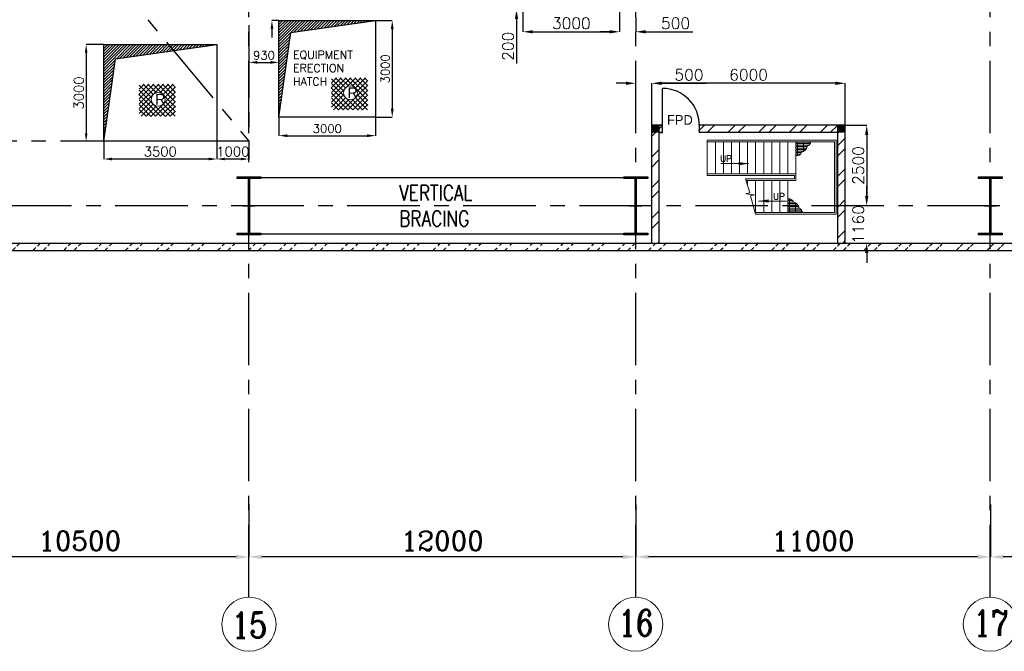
# Model space of a CAD drawing. Header units: inches. Extents: x 0 to 1564127, y -23460 to 23144100.
# Tile 31 of 215: x 174064 to 204609, y 80895 to 100500. Entities that reach past the tile are written whole.
import ezdxf

# ---------------------------------------------------------------- set-up
doc = ezdxf.new("R2010")
doc.units = ezdxf.units.IN
doc.header["$LTSCALE"] = 1800
doc.header["$MEASUREMENT"] = 0
doc.linetypes.add('CENTER', pattern=[2, 1.25, -0.25, 0.25, -0.25])
doc.linetypes.add('HIDDEN', pattern=[0.375, 0.25, -0.125])
doc.layers.get('0').update_dxf_attribs({"color": 253, "lineweight": 9})
for name, color, linetype in [('BRACING', 1, 'HIDDEN'), ('CEN', 2, 'CENTER'), ('COL', 1, 'Continuous'), ('DIM', 4, 'Continuous'), ('GRID', 251, 'CENTER'), ('OPENING', 40, 'Continuous'), ('TEXT', 3, 'Continuous'), ('WALL', 6, 'Continuous')]:
    doc.layers.add(name, color=color, linetype=linetype)
doc.layers.add('STAIR', color=2, linetype='Continuous', lineweight=18)
doc.layers.add('STEEL', color=231, linetype='Continuous', lineweight=18)
doc.styles.add('HTX11', font='O8111901')
doc.styles.add('ROMANC', font='ROMANC.SHX')
doc.styles.add('ROMANS', font='romans.shx')
doc.linetypes.add('FENCELINE1', pattern='A,0.25,-0.1,[133,ltypeshp.shx,S=0.1,R=0,X=-0.1,Y=0],-0.1,1', length=1.45)
doc.dimstyles.new('K2', dxfattribs={"dimtxt": 600, "dimasz": 400, "dimexe": 200, "dimexo": 200, "dimgap": 200, "dimtad": 1, "dimdec": 0, "dimzin": 0, "dimdsep": 46, "dimtxsty": 'ROMANC', "dimcen": 0.09, "dimclrd": 256, "dimclrt": 4, "dimadec": 0, "dimazin": 0, "dimtfac": 1, "dimtdec": 0, "dimtofl": 0, "dimtmove": 1, "dimatfit": 3, "dimfxl": 0.18, "dimtolj": 1, "dimtzin": 0, "dimarcsym": 0})
doc.dimstyles.new('STANDARD1', dxfattribs={"dimtxt": 300, "dimasz": 250, "dimexe": 0, "dimexo": 0, "dimgap": 80, "dimtad": 1, "dimdec": 0, "dimzin": 0, "dimdsep": 46, "dimtxsty": 'ROMANS', "dimcen": 0, "dimclrd": 4, "dimclre": 4, "dimclrt": 7, "dimadec": 0, "dimazin": 0, "dimtfac": 0.09, "dimtdec": 0, "dimtix": 1, "dimtofl": 0, "dimtmove": 0, "dimatfit": 3, "dimfxl": 1, "dimtolj": 1, "dimtzin": 0, "dimarcsym": 0})
doc.dimstyles.new('USER175', dxfattribs={"dimscale": 175, "dimtxt": 2, "dimasz": 1.75, "dimexe": 0, "dimexo": 0, "dimgap": 0.5, "dimtad": 1, "dimdec": 0, "dimzin": 0, "dimdsep": 46, "dimtxsty": 'ROMANS', "dimcen": 0, "dimclrd": 4, "dimclre": 4, "dimclrt": 4, "dimadec": 0, "dimazin": 0, "dimtfac": 0.09, "dimtdec": 0, "dimtix": 1, "dimtofl": 0, "dimtmove": 0, "dimatfit": 3, "dimfxl": 1, "dimtolj": 1, "dimtzin": 0, "dimarcsym": 0})

# ---------------------------------------------------------------- blocks, each defined once
blk = doc.blocks.new('A-ROW COLUMN')
at = {"layer": 'COL'}
h = blk.add_hatch(dxfattribs=at)
h.set_pattern_fill('ANSI31', color=256, scale=200, style=0)
h.set_pattern_definition([(45, (165226.353, 18853.894), (-17.67767, 17.67767), [])])
h.paths.add_polyline_path([(180799, 40890), (181539, 40890), (181539, 40840), (180799, 40840)])
h.paths.add_polyline_path([(181153, 42590), (181185, 42590), (181185, 40890), (181153, 40890)])
h.paths.add_polyline_path([(180799, 42640), (181539, 42640), (181539, 42590), (180799, 42590)])
blk.add_line((181169, 40840), (181169, 42640))
at = {"layer": 'CEN'}
for p, q in [((181169, 40840), (181169, 42640)), ((180977, 41740), (181360, 41740))]:
    blk.add_line(p, q, dxfattribs=at)
at = {"layer": 'COL'}
for points in [[(180799, 42640), (181539, 42640), (181539, 42590), (180799, 42590)], [(181153, 42590), (181185, 42590), (181185, 40890), (181153, 40890)], [(180799, 40890), (181539, 40890), (181539, 40840), (180799, 40840)]]:
    blk.add_lwpolyline(points, close=True, dxfattribs=at)
blk = doc.blocks.new('*D361')
at = {"layer": 'Defpoints', "color": 0, "transparency": 16777216}
for p in [(204176, 85451), (215176, 84307), (204176, 83825)]:
    blk.add_point(p, dxfattribs=at)
at = {"layer": 'DIM', "color": 0, "lineweight": -2, "transparency": 16777216}
for p, q in [((204176, 85451), (204176, 83825)), ((215176, 84307), (215176, 83825))]:
    blk.add_line(p, q, dxfattribs=at)
at = {"layer": 'DIM', "lineweight": -2, "transparency": 16777216}
blk.add_line((214776, 83825), (204576, 83825), dxfattribs=at)
at = {"layer": 'DIM', "transparency": 16777216}
for points in [[(204576, 83892), (204576, 83758), (204176, 83825)], [(214776, 83892), (214776, 83758), (215176, 83825)]]:
    blk.add_solid(points, dxfattribs=at)
at = {"layer": 'DIM', "color": 4, "transparency": 16777216, "insert": (209676, 84325), "char_height": 600, "attachment_point": 5, "style": 'ROMANC'}
blk.add_mtext('\\A1;11000', dxfattribs=at)
blk = doc.blocks.new('*D362')
at = {"layer": 'Defpoints', "color": 0, "transparency": 16777216}
for p in [(181176, 85451), (193176, 84307), (181176, 83825)]:
    blk.add_point(p, dxfattribs=at)
at = {"layer": 'DIM', "color": 0, "lineweight": -2, "transparency": 16777216}
for p, q in [((181176, 85451), (181176, 83825)), ((193176, 84307), (193176, 83825))]:
    blk.add_line(p, q, dxfattribs=at)
at = {"layer": 'DIM', "lineweight": -2, "transparency": 16777216}
blk.add_line((192776, 83825), (181576, 83825), dxfattribs=at)
at = {"layer": 'DIM', "transparency": 16777216}
for points in [[(181576, 83892), (181576, 83758), (181176, 83825)], [(192776, 83892), (192776, 83758), (193176, 83825)]]:
    blk.add_solid(points, dxfattribs=at)
at = {"layer": 'DIM', "color": 4, "transparency": 16777216, "insert": (187176, 84325), "char_height": 600, "attachment_point": 5, "style": 'ROMANC'}
blk.add_mtext('\\A1;12000', dxfattribs=at)
blk = doc.blocks.new('*D365')
at = {"layer": 'Defpoints', "color": 0, "transparency": 16777216}
for p in [(170676, 85451), (181176, 84307), (170676, 83825)]:
    blk.add_point(p, dxfattribs=at)
at = {"layer": 'DIM', "color": 0, "lineweight": -2, "transparency": 16777216}
for p, q in [((170676, 85451), (170676, 83825)), ((181176, 84307), (181176, 83825))]:
    blk.add_line(p, q, dxfattribs=at)
at = {"layer": 'DIM', "lineweight": -2, "transparency": 16777216}
blk.add_line((180776, 83825), (171076, 83825), dxfattribs=at)
at = {"layer": 'DIM', "transparency": 16777216}
for points in [[(171076, 83892), (171076, 83758), (170676, 83825)], [(180776, 83892), (180776, 83758), (181176, 83825)]]:
    blk.add_solid(points, dxfattribs=at)
at = {"layer": 'DIM', "color": 4, "transparency": 16777216, "insert": (175926, 84325), "char_height": 600, "attachment_point": 5, "style": 'ROMANC'}
blk.add_mtext('\\A1;10500', dxfattribs=at)
blk = doc.blocks.new('*D367')
at = {"layer": 'Defpoints', "color": 0, "transparency": 16777216}
for p in [(193176, 85451), (204176, 84307), (193176, 83825)]:
    blk.add_point(p, dxfattribs=at)
at = {"layer": 'DIM', "color": 0, "lineweight": -2, "transparency": 16777216}
for p, q in [((193176, 85451), (193176, 83825)), ((204176, 84307), (204176, 83825))]:
    blk.add_line(p, q, dxfattribs=at)
at = {"layer": 'DIM', "lineweight": -2, "transparency": 16777216}
blk.add_line((203776, 83825), (193576, 83825), dxfattribs=at)
at = {"layer": 'DIM', "transparency": 16777216}
for points in [[(193576, 83892), (193576, 83758), (193176, 83825)], [(203776, 83892), (203776, 83758), (204176, 83825)]]:
    blk.add_solid(points, dxfattribs=at)
at = {"layer": 'DIM', "color": 4, "transparency": 16777216, "insert": (198676, 84325), "char_height": 600, "attachment_point": 5, "style": 'ROMANC'}
blk.add_mtext('\\A1;11000', dxfattribs=at)
blk = doc.blocks.new('*D378')
at = {"layer": 'Defpoints', "color": 0, "transparency": 16777216}
for p in [(181888, 100825), (182106, 100825), (182106, 100475)]:
    blk.add_point(p, dxfattribs=at)
at = {"layer": 'DIM', "color": 4, "lineweight": -2, "transparency": 16777216}
for p, q in [((181888, 101088), (181888, 102409)), ((182106, 100825), (181888, 100825)), ((182106, 100475), (181888, 100475)), ((181888, 100213), (181888, 99950))]:
    blk.add_line(p, q, dxfattribs=at)
at = {"layer": 'DIM', "color": 4, "transparency": 16777216}
for points in [[(181845, 101088), (181932, 101088), (181888, 100825)], [(181845, 100213), (181932, 100213), (181888, 100475)]]:
    blk.add_solid(points, dxfattribs=at)
at = {"layer": 'DIM', "color": 4, "transparency": 16777216, "insert": (181670, 101984), "char_height": 262.5, "attachment_point": 5, "rotation": 90, "style": 'ROMANS'}
blk.add_mtext('\\A1;350', dxfattribs=at)
blk = doc.blocks.new('*D379')
at = {"layer": 'Defpoints', "color": 0, "transparency": 16777216}
for p in [(181176, 99013), (182106, 99175), (182106, 99013)]:
    blk.add_point(p, dxfattribs=at)
at = {"layer": 'DIM', "color": 4, "lineweight": -2, "transparency": 16777216}
for p, q in [((181176, 99013), (181176, 99175)), ((181438, 99175), (181843, 99175)), ((182106, 99013), (182106, 99175))]:
    blk.add_line(p, q, dxfattribs=at)
at = {"layer": 'DIM', "color": 4, "transparency": 16777216}
for points in [[(181438, 99218), (181438, 99131), (181176, 99175)], [(181843, 99218), (181843, 99131), (182106, 99175)]]:
    blk.add_solid(points, dxfattribs=at)
at = {"layer": 'DIM', "color": 4, "transparency": 16777216, "insert": (181641, 99393), "char_height": 262.5, "attachment_point": 5, "style": 'ROMANS'}
blk.add_mtext('\\A1;930', dxfattribs=at)
blk = doc.blocks.new('*D380')
at = {"layer": 'Defpoints', "color": 0, "transparency": 16777216}
for p in [(185106, 100475), (185106, 97475), (185622, 97475)]:
    blk.add_point(p, dxfattribs=at)
at = {"layer": 'DIM', "color": 4, "lineweight": -2, "transparency": 16777216}
for p, q in [((185106, 100475), (185622, 100475)), ((185622, 100213), (185622, 97738)), ((185106, 97475), (185622, 97475))]:
    blk.add_line(p, q, dxfattribs=at)
at = {"layer": 'DIM', "color": 4, "transparency": 16777216}
for points in [[(185578, 100213), (185666, 100213), (185622, 100475)], [(185578, 97738), (185666, 97738), (185622, 97475)]]:
    blk.add_solid(points, dxfattribs=at)
at = {"layer": 'DIM', "color": 4, "transparency": 16777216, "insert": (185403, 98975), "char_height": 262.5, "attachment_point": 5, "rotation": 90, "style": 'ROMANS'}
blk.add_mtext('\\A1;3000', dxfattribs=at)
blk = doc.blocks.new('*D669')
at = {"layer": 'Defpoints', "color": 0, "transparency": 16777216}
for p in [(182106, 97475), (185106, 97475), (185106, 96900)]:
    blk.add_point(p, dxfattribs=at)
at = {"layer": 'DIM', "color": 4, "lineweight": -2, "transparency": 16777216}
for p, q in [((182106, 97475), (182106, 96900)), ((185106, 97475), (185106, 96900)), ((182368, 96900), (184843, 96900))]:
    blk.add_line(p, q, dxfattribs=at)
at = {"layer": 'DIM', "color": 4, "transparency": 16777216}
for points in [[(182368, 96943), (182368, 96856), (182106, 96900)], [(184843, 96943), (184843, 96856), (185106, 96900)]]:
    blk.add_solid(points, dxfattribs=at)
at = {"layer": 'DIM', "color": 4, "transparency": 16777216, "insert": (183606, 97118), "char_height": 262.5, "attachment_point": 5, "style": 'ROMANS'}
blk.add_mtext('\\A1;3000', dxfattribs=at)
blk = doc.blocks.new('*D431')
at = {"layer": 'Defpoints', "color": 0, "transparency": 16777216}
for p in [(176676, 99725), (176126, 96725), (176676, 96725)]:
    blk.add_point(p, dxfattribs=at)
at = {"layer": 'DIM', "color": 4, "lineweight": -2, "transparency": 16777216}
for p, q in [((176676, 99725), (176126, 99725)), ((176126, 99475), (176126, 96975)), ((176676, 96725), (176126, 96725))]:
    blk.add_line(p, q, dxfattribs=at)
at = {"layer": 'DIM', "color": 4, "transparency": 16777216}
for points in [[(176084, 99475), (176167, 99475), (176126, 99725)], [(176084, 96975), (176167, 96975), (176126, 96725)]]:
    blk.add_solid(points, dxfattribs=at)
at = {"layer": 'DIM', "color": 7, "transparency": 16777216, "insert": (175896, 98225), "char_height": 300, "attachment_point": 5, "rotation": 90, "style": 'ROMANS'}
blk.add_mtext('\\A1;3000', dxfattribs=at)
blk = doc.blocks.new('*D730')
at = {"layer": 'Defpoints', "color": 0, "transparency": 16777216}
for p in [(176676, 96725), (180176, 96725), (176676, 96175)]:
    blk.add_point(p, dxfattribs=at)
at = {"layer": 'DIM', "color": 4, "lineweight": -2, "transparency": 16777216}
for p, q in [((176676, 96725), (176676, 96175)), ((180176, 96725), (180176, 96175)), ((179926, 96175), (176926, 96175))]:
    blk.add_line(p, q, dxfattribs=at)
at = {"layer": 'DIM', "color": 4, "transparency": 16777216}
for points in [[(176926, 96217), (176926, 96134), (176676, 96175)], [(179926, 96217), (179926, 96134), (180176, 96175)]]:
    blk.add_solid(points, dxfattribs=at)
at = {"layer": 'DIM', "color": 7, "transparency": 16777216, "insert": (178426, 96405), "char_height": 300, "attachment_point": 5, "style": 'ROMANS'}
blk.add_mtext('\\A1;3500', dxfattribs=at)
blk = doc.blocks.new('*D432')
at = {"layer": 'Defpoints', "color": 0, "transparency": 16777216}
for p in [(180176, 96725), (181176, 96725), (180176, 96175)]:
    blk.add_point(p, dxfattribs=at)
at = {"layer": 'DIM', "color": 4, "lineweight": -2, "transparency": 16777216}
for p, q in [((180176, 96725), (180176, 96175)), ((181176, 96725), (181176, 96175)), ((180926, 96175), (180426, 96175))]:
    blk.add_line(p, q, dxfattribs=at)
at = {"layer": 'DIM', "color": 4, "transparency": 16777216}
for points in [[(180426, 96217), (180426, 96134), (180176, 96175)], [(180926, 96217), (180926, 96134), (181176, 96175)]]:
    blk.add_solid(points, dxfattribs=at)
at = {"layer": 'DIM', "color": 7, "transparency": 16777216, "insert": (180676, 96405), "char_height": 300, "attachment_point": 5, "style": 'ROMANS'}
blk.add_mtext('\\A1;1000', dxfattribs=at)
blk = doc.blocks.new('*D771')
at = {"color": 4, "lineweight": -2, "transparency": 16777216}
for p, q in [((189476, 101332), (189476, 101638)), ((189676, 101025), (189476, 101025)), ((189676, 100825), (189476, 100825)), ((189476, 100519), (189476, 99138))]:
    blk.add_line(p, q, dxfattribs=at)
at = {"color": 4, "transparency": 16777216}
for points in [[(189425, 101332), (189527, 101332), (189476, 101025)], [(189425, 100519), (189527, 100519), (189476, 100825)]]:
    blk.add_solid(points, dxfattribs=at)
at = {"layer": 'Defpoints', "color": 0, "transparency": 16777216}
for p in [(189476, 100825), (189676, 101025), (189676, 100825)]:
    blk.add_point(p, dxfattribs=at)
at = {"color": 4, "transparency": 16777216, "insert": (189213, 99675), "char_height": 350, "attachment_point": 5, "rotation": 90, "style": 'ROMANS'}
blk.add_mtext('\\A1;200', dxfattribs=at)
blk = doc.blocks.new('*D772')
at = {"color": 4, "lineweight": -2, "transparency": 16777216}
for p, q in [((189676, 101025), (189676, 100125)), ((192676, 101025), (192676, 100125)), ((189982, 100125), (192370, 100125))]:
    blk.add_line(p, q, dxfattribs=at)
at = {"color": 4, "transparency": 16777216}
for points in [[(189982, 100176), (189982, 100074), (189676, 100125)], [(192370, 100176), (192370, 100074), (192676, 100125)]]:
    blk.add_solid(points, dxfattribs=at)
at = {"layer": 'Defpoints', "color": 0, "transparency": 16777216}
for p in [(189676, 101025), (192676, 101025), (192676, 100125)]:
    blk.add_point(p, dxfattribs=at)
at = {"color": 4, "transparency": 16777216, "insert": (191176, 100388), "char_height": 350, "attachment_point": 5, "style": 'ROMANS'}
blk.add_mtext('\\A1;3000', dxfattribs=at)
blk = doc.blocks.new('*D497')
at = {"color": 4, "lineweight": -2, "transparency": 16777216}
for p, q in [((192676, 101025), (192676, 100125)), ((193176, 100575), (193176, 100125)), ((192370, 100125), (192063, 100125)), ((193482, 100125), (194948, 100125))]:
    blk.add_line(p, q, dxfattribs=at)
at = {"color": 4, "transparency": 16777216}
for points in [[(192370, 100176), (192370, 100074), (192676, 100125)], [(193482, 100176), (193482, 100074), (193176, 100125)]]:
    blk.add_solid(points, dxfattribs=at)
at = {"layer": 'Defpoints', "color": 0, "transparency": 16777216}
for p in [(192676, 101025), (193176, 100575), (193176, 100125)]:
    blk.add_point(p, dxfattribs=at)
at = {"color": 4, "transparency": 16777216, "insert": (194411, 100388), "char_height": 350, "attachment_point": 5, "style": 'ROMANS'}
blk.add_mtext('\\A1;500', dxfattribs=at)
blk = doc.blocks.new('*D509')
at = {"layer": 'Defpoints', "color": 0, "transparency": 16777216}
for p in [(193176, 98385), (193676, 98526), (193676, 98385)]:
    blk.add_point(p, dxfattribs=at)
at = {"layer": 'DIM', "color": 4, "lineweight": -2, "transparency": 16777216}
for p, q in [((192870, 98526), (192563, 98526)), ((193176, 98385), (193176, 98526)), ((193676, 98385), (193676, 98526)), ((193982, 98526), (195363, 98526))]:
    blk.add_line(p, q, dxfattribs=at)
at = {"layer": 'DIM', "color": 4, "transparency": 16777216}
for points in [[(192870, 98577), (192870, 98475), (193176, 98526)], [(193982, 98577), (193982, 98475), (193676, 98526)]]:
    blk.add_solid(points, dxfattribs=at)
at = {"layer": 'DIM', "color": 4, "transparency": 16777216, "insert": (194826, 98788), "char_height": 350, "attachment_point": 5, "style": 'ROMANS'}
blk.add_mtext('\\A1;500', dxfattribs=at)
blk = doc.blocks.new('*D510')
at = {"layer": 'Defpoints', "color": 0, "transparency": 16777216}
for p in [(193676, 98526), (193676, 97226), (199676, 97226)]:
    blk.add_point(p, dxfattribs=at)
at = {"layer": 'DIM', "color": 4, "lineweight": -2, "transparency": 16777216}
for p, q in [((193676, 97226), (193676, 98526)), ((199370, 98526), (193982, 98526)), ((199676, 97226), (199676, 98526))]:
    blk.add_line(p, q, dxfattribs=at)
at = {"layer": 'DIM', "color": 4, "transparency": 16777216}
for points in [[(193982, 98577), (193982, 98475), (193676, 98526)], [(199370, 98577), (199370, 98475), (199676, 98526)]]:
    blk.add_solid(points, dxfattribs=at)
at = {"layer": 'DIM', "color": 4, "transparency": 16777216, "insert": (196676, 98788), "char_height": 350, "attachment_point": 5, "style": 'ROMANS'}
blk.add_mtext('\\A1;6000', dxfattribs=at)
blk = doc.blocks.new('*D511')
at = {"layer": 'Defpoints', "color": 0, "transparency": 16777216}
for p in [(199378, 97226), (200340, 94725), (200680, 94725)]:
    blk.add_point(p, dxfattribs=at)
at = {"layer": 'DIM', "color": 4, "lineweight": -2, "transparency": 16777216}
for p, q in [((199378, 97226), (200340, 97226)), ((200340, 96919), (200340, 95032)), ((200680, 94725), (200340, 94725))]:
    blk.add_line(p, q, dxfattribs=at)
at = {"layer": 'DIM', "color": 4, "transparency": 16777216}
for points in [[(200289, 96919), (200391, 96919), (200340, 97226)], [(200289, 95032), (200391, 95032), (200340, 94725)]]:
    blk.add_solid(points, dxfattribs=at)
at = {"layer": 'DIM', "color": 4, "transparency": 16777216, "insert": (200078, 95975), "char_height": 350, "attachment_point": 5, "rotation": 90, "style": 'ROMANS'}
blk.add_mtext('\\A1;2500', dxfattribs=at)
blk = doc.blocks.new('*D512')
at = {"layer": 'Defpoints', "color": 0, "transparency": 16777216}
for p in [(200680, 94725), (200116, 93565), (200340, 93565)]:
    blk.add_point(p, dxfattribs=at)
at = {"layer": 'DIM', "color": 4, "lineweight": -2, "transparency": 16777216}
for p, q in [((200340, 95032), (200340, 95338)), ((200680, 94725), (200340, 94725)), ((200116, 93565), (200340, 93565)), ((200340, 93259), (200340, 92953))]:
    blk.add_line(p, q, dxfattribs=at)
at = {"layer": 'DIM', "color": 4, "transparency": 16777216}
for points in [[(200289, 95032), (200391, 95032), (200340, 94725)], [(200289, 93259), (200391, 93259), (200340, 93565)]]:
    blk.add_solid(points, dxfattribs=at)
at = {"layer": 'DIM', "color": 4, "transparency": 16777216, "insert": (200078, 94145), "char_height": 350, "attachment_point": 5, "rotation": 90, "style": 'ROMANS'}
blk.add_mtext('\\A1;1160', dxfattribs=at)
blk = doc.blocks.new('STAIR AT A-ROW')
at = {"layer": 'STAIR'}
h = blk.add_hatch(dxfattribs=at)
h.set_pattern_fill('GRATE', color=256, scale=1500, style=0)
h.set_pattern_definition([(0, (18383.73, 26108.18), (0, 46.875), []), (90, (18383.73, 26108.18), (-187.5, 1e-14), [])])
h.paths.add_polyline_path([(154915, 57144, 0.269537), (155026, 57284), (154567, 57284), (154567, 56854, 0.388318), (154740, 56956, 0.326637)])
h = blk.add_hatch(dxfattribs=at)
h.set_pattern_fill('GRATE', color=256, scale=1500, style=0)
h.set_pattern_definition([(0, (18133.73, 86259.074), (0, -46.875), []), (270, (18133.73, 86259.07), (-187.5, -1e-14), [])])
h.paths.add_polyline_path([(154665, 55223, -0.269537), (154776, 55084), (154317, 55084), (154317, 55513, -0.388318), (154490, 55411, -0.326637)])
for p, q in [((154567, 57284), (151817, 57284)), ((155767, 57284), (154567, 57284)), ((154567, 55084), (153298, 55084)), ((155767, 55084), (154567, 55084))]:
    blk.add_line(p, q, dxfattribs=at)
at = {"layer": 'STAIR', "linetype": 'FENCELINE1', "ltscale": 0.25}
for points in [[(151817, 57334), (155817, 57334), (155817, 55034), (154567, 55034), (153312, 55034)], [(151817, 56234), (154517, 56234), (154517, 56134), (153005, 56134)]]:
    blk.add_lwpolyline(points, dxfattribs=at)
at = {"layer": 'STAIR'}
for points in [[(151817, 57334), (151817, 56234)], [(152067, 57284), (152067, 56284)], [(152317, 57284), (152317, 56284)], [(152567, 57284), (152567, 56284)], [(152817, 57284), (152817, 56284)], [(153067, 57284), (153067, 56284)], [(153317, 57284), (153317, 56284)], [(153567, 57284), (153567, 56284)], [(153817, 57284), (153817, 56284)], [(154067, 57284), (154067, 56284)], [(154317, 57284), (154317, 56284)], [(154567, 57284), (154567, 56084)], [(155767, 57284), (155767, 55084)], [(151817, 56284), (154567, 56284)], [(153312, 55034), (153156, 55610), (153283, 55640), (153015, 55666), (153133, 55698), (153005, 56134)], [(153020, 56084), (154567, 56084)], [(153067, 55923), (153067, 56084)], [(153317, 55084), (153317, 56084)], [(153567, 55084), (153567, 56084)], [(153817, 55084), (153817, 56084)], [(154067, 55084), (154067, 56084)], [(154317, 55084), (154317, 56084)], [(153067, 55661), (153067, 55680)]]:
    blk.add_lwpolyline(points, dxfattribs=at)
for centre, radius, start, end in [((154699, 57170), 217, 280.8052, 353.161), ((154851, 57309), 178, 291.2949, 351.6342), ((154598, 57000), 149, 258.1134, 343.0018), ((154348, 55367), 149, 16.9982, 101.8866), ((154449, 55197), 217, 6.839, 79.1948), ((154601, 55058), 178, 8.3658, 68.7051)]:
    blk.add_arc(centre, radius, start, end, dxfattribs=at)
at = {"layer": 'TEXT', "style": 'ROMANC'}
for p in [(152214, 56659), (153855, 55487)]:
    blk.add_text('UP', height=200, dxfattribs=at).set_placement(p)
at = {"layer": 'DIM'}
for points in [[(153097, 56605), (152232, 56605)], [(153410, 55445), (154275, 55445)]]:
    blk.add_leader(points, dimstyle='USER175', dxfattribs=at)

msp = doc.modelspace()

# ---------------------------------------------------------------- hatches: boundary and pattern name
h = msp.add_hatch()
h.set_pattern_fill('ANSI32', color=256, scale=1800, style=0)
h.set_pattern_definition([(45, (108.2, 1954.5), (-477.297, 477.297), []), (45, (426.4, 1954.5), (-477.297, 477.297), [])])
h.paths.add_polyline_path([(193905.76, 94725.31), (193675.76, 94725.31), (193675.76, 93565.31), (193905.76, 93565.31)])
h.paths.add_polyline_path([(193905.76, 96995.65), (194005.76, 96995.65), (194005.76, 97225.65), (193675.76, 97225.65), (193675.76, 94725.31), (193905.76, 94725.31)])
h = msp.add_hatch()
h.set_pattern_fill('ANSI32', color=256, scale=1800, style=0)
h.set_pattern_definition([(45, (634922, 57637.6), (-477.2971, 477.2971), []), (45, (635240.2, 57637.6), (-477.2971, 477.2971), [])])
h.paths.add_polyline_path([(199675.76, 94725.31), (199445.76, 94725.31), (199445.76, 93565.31), (199675.76, 93565.31)])
h.paths.add_polyline_path([(195118.89, 97225.65), (195118.89, 96995.65), (199445.76, 96995.65), (199445.76, 94725.31), (199675.76, 94725.31), (199675.76, 97225.65)])
h = msp.add_hatch()
h.set_pattern_fill('ANSI32', color=256, scale=1800, style=0)
edge = h.paths.add_edge_path()
edge.add_line((24935.76, 93335.31), (270915.76, 93335.31))
edge.add_line((25165.76, 93565.31), (270685.76, 93565.31))
h = msp.add_hatch()
h.set_pattern_fill('ANSI32', color=256, scale=1800, style=0)
edge = h.paths.add_edge_path()
edge.add_line((149675.76, 93335.31), (270915.76, 93335.31))
edge.add_line((149675.76, 93565.31), (270685.76, 93565.31))
at = {"layer": 'COL'}
h = msp.add_hatch(dxfattribs=at)
h.set_pattern_fill('ANSI31', color=1, scale=250, angle=90, style=0)
h.set_pattern_definition([(135, (349082.06, -55766.54), (-22.097087, -22.097087), [])])
h.paths.add_polyline_path([(193675.76, 97225.65), (193905.76, 97225.65), (193905.76, 96995.65), (193675.76, 96995.65)])
h = msp.add_hatch(dxfattribs=at)
h.set_pattern_fill('ANSI31', color=1, scale=250, angle=90, style=0)
h.set_pattern_definition([(135, (354852.06, -55766.54), (-22.097087, -22.097087), [])])
h.paths.add_polyline_path([(199445.76, 97225.65), (199675.76, 97225.65), (199675.76, 96995.65), (199445.76, 96995.65)])
at = {"layer": 'OPENING'}
h = msp.add_hatch(dxfattribs=at)
h.set_pattern_fill('ANSI31', color=8, scale=500, style=0)
h.set_pattern_definition([(45, (122500, 4e-11), (-44.194174, 44.194174), [])])
h.paths.add_polyline_path([(185105.76, 100475.31), (182105.76, 100475.31), (182105.76, 97475.31), (182475.42, 100105.64)])
h = msp.add_hatch(dxfattribs=at)
h.set_pattern_fill('ANSI31', color=8, scale=500, style=0)
h.set_pattern_definition([(45, (122500, 4e-11), (-44.194174, 44.194174), [])])
h.paths.add_polyline_path([(178675.76, 99725.31), (176675.76, 99725.31), (176675.76, 96725.31), (177035.35, 99283.95), (178833.01, 99536.6)])
h.paths.add_polyline_path([(180175.76, 99725.31), (180175.76, 99725.31), (178675.76, 99725.31), (178833.01, 99536.6)])

# ---------------------------------------------------------------- linework, layer by layer
for centre in [(181175.76, 81735.38), (181175.76, 81735.38), (193175.76, 81735.38), (193175.76, 81735.38), (204175.76, 81735.38), (204175.76, 81735.38)]:
    msp.add_circle(centre, 840.34)
at = {"layer": 'BRACING', "const_width": 40}
for points in [[(181545.76, 95600.31), (192805.76, 95600.31)], [(181545.76, 93850.31), (192805.76, 93850.31)]]:
    msp.add_lwpolyline(points, dxfattribs=at)
at = {"layer": 'CEN'}
msp.add_line((160175.76, 121925.31), (181175.76, 96725.31), dxfattribs=at)
msp.add_lwpolyline([(160175.76, 121925.31), (181175.76, 121925.31), (181175.76, 96725.31), (160175.76, 96725.31)], close=True, dxfattribs=at)
at = {"layer": 'GRID'}
for p, q in [((181175.76, 82575.72), (181175.76, 183222.97)), ((193175.76, 82575.72), (193175.76, 152225.31)), ((204175.76, 82575.72), (204175.76, 141225.31)), ((276475.76, 94725.31), (141375.76, 94725.31))]:
    msp.add_line(p, q, dxfattribs=at)
at = {"layer": 'OPENING'}
for points in [[(182105.76, 100475.31), (185105.76, 100475.31), (185105.76, 97475.31), (182105.76, 97475.31)], [(176675.76, 99725.31), (180175.76, 99725.31), (180175.76, 96725.31), (176675.76, 96725.31)]]:
    msp.add_lwpolyline(points, close=True, dxfattribs=at)
for points in [[(182105.76, 97475.31), (182475.42, 100105.64), (185105.76, 100475.31)], [(176675.76, 96725.31), (177035.35, 99283.95), (180175.76, 99725.31)]]:
    msp.add_lwpolyline(points, dxfattribs=at)
at = {"layer": 'STEEL', "flags": 128}
for points in [[(183722.95, 98380.28), (184039.75, 98697.72)], [(183735.75, 98544.02), (183889.35, 98697.72)], [(183735.75, 98242.36), (184191.22, 98697.72)], [(183735.75, 98091.43), (184341.62, 98697.72)], [(183735.75, 97940.6), (184493.08, 98697.72)], [(183735.75, 98669.03), (184119.75, 98284.6)], [(183857.35, 98697.72), (184175.22, 98380.28)], [(184008.82, 98697.72), (184271.22, 98435.43)], [(184159.22, 98697.72), (184865.35, 97992.02)], [(184310.68, 98697.72), (184865.35, 98142.84)], [(184381.08, 98435.43), (184643.48, 98697.72)], [(184461.08, 98697.72), (184865.35, 98293.78)], [(184477.08, 98380.28), (184794.95, 98697.72)], [(184612.55, 98697.72), (184865.35, 98444.6)], [(184762.95, 98697.72), (184865.35, 98595.43)], [(177757.21, 98178.26), (178074.01, 98495.7)], [(177770.01, 98342), (177923.61, 98495.7)], [(177770.01, 98040.34), (178225.47, 98495.7)], [(177770.01, 97889.41), (178375.87, 98495.7)], [(177770.01, 97738.58), (178527.34, 98495.7)], [(177770.01, 98467.01), (178154.01, 98082.58)], [(177891.61, 98495.7), (178209.47, 98178.26)], [(178043.07, 98495.7), (178305.47, 98233.41)], [(178193.47, 98495.7), (178899.61, 97790)], [(178344.94, 98495.7), (178899.61, 97940.82)], [(178415.34, 98233.41), (178677.74, 98495.7)], [(178495.34, 98495.7), (178899.61, 98091.76)], [(178511.34, 98178.26), (178829.21, 98495.7)], [(178566.81, 98082.58), (178899.61, 98415.6)], [(178646.81, 98495.7), (178899.61, 98242.58)], [(178797.21, 98495.7), (178899.61, 98393.41)], [(183722.95, 98380.28), (184398.15, 97705.19)], [(183735.75, 98518.2), (184552.82, 97701.46)], [(183797.62, 98455.7), (184552.82, 97701.46)], [(184099.48, 97701.46), (184865.35, 98466.79)], [(184532.55, 98284.6), (184865.35, 98617.62)], [(177757.21, 98178.26), (178432.41, 97503.17)], [(177770.01, 98316.18), (178587.07, 97499.44)], [(177831.87, 98253.68), (178587.07, 97499.44)], [(178133.74, 97499.44), (178899.61, 98264.77)], [(178280.94, 97503.17), (178899.61, 98113.94)], [(183735.75, 98216.55), (184246.68, 97705.19)], [(183735.75, 97789.78), (184119.75, 98174.2)], [(183735.75, 98065.62), (184099.48, 97701.46)], [(183801.88, 97705.19), (184175.22, 98078.52)], [(184246.68, 97705.19), (184865.35, 98315.96)], [(184398.15, 97705.19), (184865.35, 98165.03)], [(184477.08, 98078.52), (184850.42, 97705.19)], [(184532.55, 98174.2), (184865.35, 97841.19)], [(177770.01, 98014.53), (178280.94, 97503.17)], [(177770.01, 97587.76), (178154.01, 97972.18)], [(177770.01, 97863.6), (178133.74, 97499.44)], [(177836.14, 97503.17), (178209.47, 97876.5)], [(177986.54, 97503.17), (178305.47, 97821.36)], [(178415.34, 97821.36), (178734.27, 97503.17)], [(178432.41, 97503.17), (178899.61, 97963.01)], [(178511.34, 97876.5), (178884.67, 97503.17)], [(178566.81, 97972.18), (178899.61, 97639.17)], [(178587.07, 97499.44), (178899.61, 97812.18)], [(183735.75, 97914.79), (183952.28, 97705.19)], [(183952.28, 97705.19), (184271.22, 98023.38)], [(184381.08, 98023.38), (184700.02, 97705.19)], [(184552.82, 97701.46), (184865.35, 98014.2)], [(184700.02, 97705.19), (184865.35, 97863.38)], [(177770.01, 97712.77), (177986.54, 97503.17)], [(178734.27, 97503.17), (178899.61, 97661.36)]]:
    msp.add_lwpolyline(points, dxfattribs=at)
for points in [[(184538.95, 98229.35, 1), (184112.28, 98229.35, 1), (184538.95, 98229.35)], [(178573.21, 98027.33, 1), (178146.54, 98027.33, 1), (178573.21, 98027.33)]]:
    msp.add_lwpolyline(points, format="xyb", dxfattribs=at)
at = {"layer": 'WALL'}
for p, q in [((194005.76, 97225.65), (193675.76, 97225.65)), ((193675.76, 93565.31), (193675.76, 97225.65)), ((193675.76, 96995.65), (193675.76, 97225.65)), ((193675.76, 97225.65), (194005.76, 97225.65)), ((193905.76, 93565.31), (193905.76, 97225.65)), ((193905.76, 96995.65), (193905.76, 97225.65)), ((199675.76, 97225.65), (195147.5, 97225.65)), ((195147.5, 97225.65), (195147.5, 96995.65)), ((199445.76, 96995.65), (199445.76, 97225.65)), ((199675.76, 93565.31), (199675.76, 97225.65)), ((199675.76, 96995.65), (199675.76, 97225.65)), ((194005.76, 96995.65), (193905.76, 96995.65)), ((193905.76, 96995.65), (194005.76, 96995.65)), ((199445.76, 96995.65), (195147.5, 96995.65)), ((199445.76, 93565.31), (199445.76, 96995.65)), ((25165.76, 93565.31), (270685.76, 93565.31)), ((24935.76, 93335.31), (270915.76, 93335.31))]:
    msp.add_line(p, q, dxfattribs=at)
at = {"layer": 'WALL', "flags": 128}
msp.add_lwpolyline([(194005.76, 96995.65), (194005.76, 98367.39)], dxfattribs=at)
msp.add_lwpolyline([(195147.5, 97225.65, 0.414209), (194005.76, 98367.39)], format="xyb", dxfattribs=at)

# ---------------------------------------------------------------- block references
at = {"layer": 'COL'}
for p in [(7.22, 52985.56), (12007.22, 52985.56), (23007.22, 52985.56)]:
    msp.add_blockref('A-ROW COLUMN', p, dxfattribs=at)
at = {"layer": 'STAIR'}
msp.add_blockref('STAIR AT A-ROW', (43578.54, 39427.02), dxfattribs=at)

# ---------------------------------------------------------------- texts
at = {"layer": 'STAIR', "linetype": 'Continuous', "style": 'HTX11'}
msp.add_text('FPD', height=300, dxfattribs=at).set_placement((194143.29, 97239.74))
at = {"layer": 'STEEL', "style": 'HTX11'}
for p in [(184229.94, 98065.94), (178264.2, 97863.92)]:
    msp.add_text('R', height=333.33, dxfattribs=at).set_placement(p)
at = {"layer": 'TEXT', "style": 'ROMANC', "width": 0.8}
for s, p in [('16', (192633.71, 81377.75)), ('17', (203644.98, 81370.75)), ('15', (180639.1, 81312.84))]:
    msp.add_text(s, height=800, dxfattribs=at).set_placement(p)
at = {"layer": 'TEXT', "insert": (182543.74, 99538.24), "char_height": 250, "attachment_point": 1, "style": 'ROMANS'}
msp.add_mtext_dynamic_manual_height_columns('EQUIPMENT ERECTION HATCH', width=2106.1782, gutter_width=1, heights=[0], dxfattribs=at)
at = {"layer": 'TEXT', "insert": (185839.93, 95365.31), "char_height": 480, "width": 2515.419, "attachment_point": 1, "style": 'ROMANS'}
msp.add_mtext('{\\W0.8;VERTICAL BRACING}', dxfattribs=at)

# ---------------------------------------------------------------- dimensions: what is measured, and where the dimension line sits
dim = msp.add_linear_dim(base=(189475.76, 100825.31), p1=(189675.76, 101025.31), p2=(189675.76, 100825.31), angle=90, dimstyle='USER175')
dim.commit()
dim.dimension.update_dxf_attribs({"geometry": '*D771', "text_midpoint": (189475.76, 99675.31), "dimtype": 160})
dim = msp.add_linear_dim(base=(192675.76, 100125.31), p1=(189675.76, 101025.31), p2=(192675.76, 101025.31), dimstyle='USER175')
dim.commit()
dim.dimension.update_dxf_attribs({"geometry": '*D772', "text_midpoint": (191175.76, 100387.81)})
dim = msp.add_linear_dim(base=(193175.76, 100125.31), p1=(192675.76, 101025.31), p2=(193175.76, 100575.31), dimstyle='USER175')
dim.commit()
dim.dimension.update_dxf_attribs({"geometry": '*D497', "text_midpoint": (194410.73, 100125.31), "dimtype": 160})
at = {"layer": 'DIM'}
dim = msp.add_linear_dim(base=(181888.27, 100825.31), p1=(182105.76, 100475.31), p2=(182105.76, 100825.31), angle=90, dimstyle='USER175', override={"dimtxt": 1.5, "dimasz": 1.5}, dxfattribs=at)
dim.commit()
dim.dimension.update_dxf_attribs({"geometry": '*D378', "text_midpoint": (181888.27, 101984.48), "dimtype": 160})
for base, p1, p2, angle, dimstyle, override, picture, middle in [((185621.97, 97475.31), (185105.76, 100475.31), (185105.76, 97475.31), 90, 'USER175', {"dimtxt": 1.5, "dimasz": 1.5}, '*D380', (185403.22, 98975.31)), ((170675.76, 83825.02), (181175.76, 84306.69), (170675.76, 85450.59), 180, 'K2', {"dimexe": 0, "dimexo": 0}, '*D365', (175925.76, 84325.02)), ((181175.76, 83825.02), (193175.76, 84306.69), (181175.76, 85450.59), 180, 'K2', {"dimexe": 0, "dimexo": 0}, '*D362', (187175.76, 84325.02)), ((193175.76, 83825.02), (204175.76, 84306.69), (193175.76, 85450.59), 180, 'K2', {"dimexe": 0, "dimexo": 0}, '*D367', (198675.76, 84325.02)), ((204175.76, 83825.02), (215175.76, 84306.69), (204175.76, 85450.59), 180, 'K2', {"dimexe": 0, "dimexo": 0}, '*D361', (209675.76, 84325.02))]:
    dim = msp.add_linear_dim(base=base, p1=p1, p2=p2, angle=angle, dimstyle=dimstyle, override=override, dxfattribs=at)
    dim.commit()
    dim.dimension.update_dxf_attribs({"geometry": picture, "text_midpoint": middle})
for base, p1, p2, dimstyle, picture, middle in [((176125.76, 96725.31), (176675.76, 99725.31), (176675.76, 96725.31), 'STANDARD1', '*D431', (175895.76, 98225.31)), ((200340.08, 94725.31), (199378.22, 97225.65), (200679.77, 94725.31), 'USER175', '*D511', (200077.58, 95975.48)), ((200340.08, 93565.31), (200679.77, 94725.31), (200115.9, 93565.31), 'USER175', '*D512', (200077.58, 94145.31))]:
    dim = msp.add_linear_dim(base=base, p1=p1, p2=p2, angle=90, dimstyle=dimstyle, dxfattribs=at)
    dim.commit()
    dim.dimension.update_dxf_attribs({"geometry": picture, "text_midpoint": middle})
for base, p1, p2, picture, middle in [((182105.76, 99174.72), (181175.76, 99013.09), (182105.76, 99013.09), '*D379', (181640.76, 99393.47)), ((185105.76, 96899.63), (182105.76, 97475.31), (185105.76, 97475.31), '*D669', (183605.76, 97118.38))]:
    dim = msp.add_linear_dim(base=base, p1=p1, p2=p2, dimstyle='USER175', override={"dimtxt": 1.5, "dimasz": 1.5}, dxfattribs=at)
    dim.commit()
    dim.dimension.update_dxf_attribs({"geometry": picture, "text_midpoint": middle})
for base, p1, p2, dimstyle, picture, middle in [((193675.76, 98525.89), (193175.76, 98384.9), (193675.76, 98384.9), 'USER175', '*D509', (194825.76, 98525.89)), ((180175.76, 96175.31), (181175.76, 96725.31), (180175.76, 96725.31), 'STANDARD1', '*D432', (180675.76, 96175.31))]:
    dim = msp.add_linear_dim(base=base, p1=p1, p2=p2, dimstyle=dimstyle, dxfattribs=at)
    dim.commit()
    dim.dimension.update_dxf_attribs({"geometry": picture, "text_midpoint": middle, "dimtype": 160})
for base, p1, p2, dimstyle, picture, middle in [((193675.76, 98525.89), (199675.76, 97225.65), (193675.76, 97225.65), 'USER175', '*D510', (196675.76, 98788.39)), ((176675.76, 96175.31), (180175.76, 96725.31), (176675.76, 96725.31), 'STANDARD1', '*D730', (178425.76, 96405.31))]:
    dim = msp.add_linear_dim(base=base, p1=p1, p2=p2, dimstyle=dimstyle, dxfattribs=at)
    dim.commit()
    dim.dimension.update_dxf_attribs({"geometry": picture, "text_midpoint": middle})

doc.saveas('drawing.dxf')
